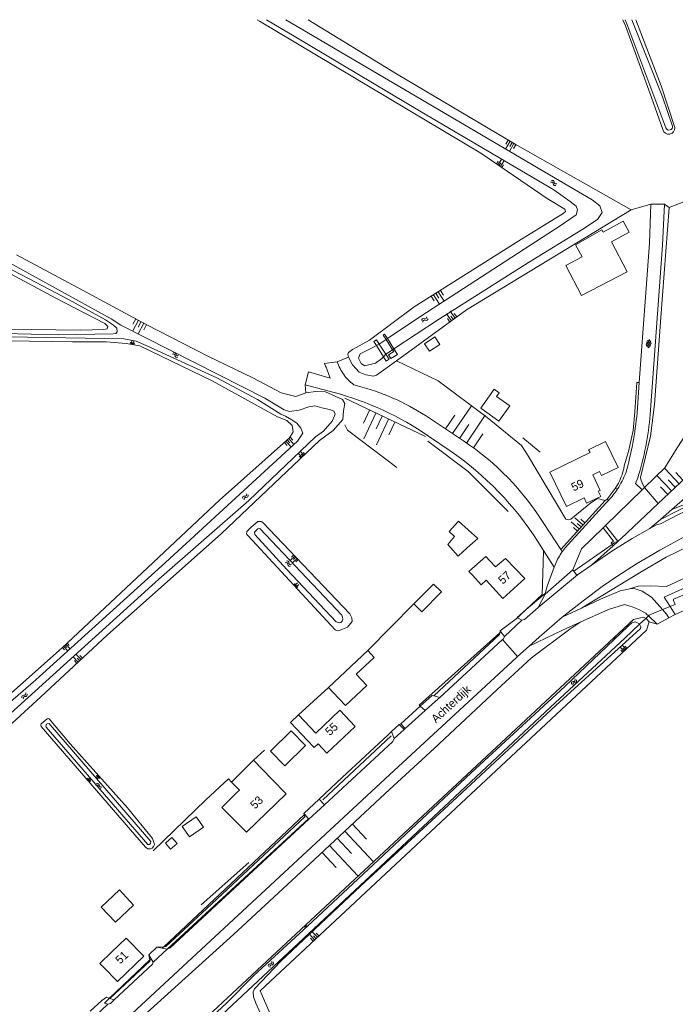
# Model space of a CAD drawing. Extents: x 99476 to 102828, y 406437 to 407931.
# Tile 156 of 162: x 101807 to 101966, y 407692 to 407931. Entities that reach past the tile are written whole.
import ezdxf

# ---------------------------------------------------------------- set-up
doc = ezdxf.new("R2010")
doc.units = 0
doc.header["$MEASUREMENT"] = 0
doc.linetypes.add('DGN Style 2', pattern=[60.553652, 36.332191, -24.221461])
for name, color, linetype, lineweight in [('BG_bijgebouw', 253, 'Continuous', 0), ('BG_dakoverstek', 253, 'Continuous', 13), ('BG_dakoverstek bijgebouw', 253, 'Continuous', 0), ('BG_gesloten verharding', 253, 'Continuous', 0), ('BG_heg haag', 253, 'Continuous', 0), ('BG_hek', 253, 'Continuous', 0), ('BG_hoofdgebouw', 253, 'Continuous', 13), ('BG_huisnummer', 253, 'Continuous', 0), ('BG_insteek sloot', 253, 'Continuous', 0), ('BG_kant onverhard', 253, 'DGN Style 2', 0), ('BG_kant sloot', 253, 'Continuous', 0), ('BG_kant verharding', 253, 'Continuous', 0), ('BG_kunstwerk', 253, 'Continuous', 0), ('BG_muur', 253, 'Continuous', 0), ('BG_schutting', 253, 'Continuous', 0), ('BG_straatnaam', 253, 'Continuous', 0), ('BG_talud', 253, 'Continuous', 0), ('BG_taludsymbool', 253, 'Continuous', 0), ('BG_vlakafsluiter', 253, 'Continuous', 0), ('BG_watersymbool', 253, 'Continuous', 0)]:
    doc.layers.add(name, color=color, linetype=linetype, lineweight=lineweight)
doc.styles.add('Style-WORKING', font='WORKING.shx')

# ---------------------------------------------------------------- blocks, each defined once
blk = doc.blocks.new('S04')
at = {"layer": 'BG_taludsymbool', "linetype": 'Continuous', "lineweight": 0}
for p, q in [((-0.5, 0), (-0.5, -0.5)), ((-0.25, 0), (-0.25, -1)), ((0, 0), (0, -0.5)), ((0.25, 0), (0.25, -1)), ((0.5, 0), (0.5, -0.5))]:
    blk.add_line(p, q, dxfattribs=at)
blk = doc.blocks.new('WATERS')
at = {"layer": 'BG_watersymbool', "linetype": 'Continuous', "lineweight": 0}
for centre, start, end in [((-0.375, 0.25), 28.07249, 151.92751), ((-0.375, -0.2), 28.07249, 151.92751), ((0.375, 0.65), 208.07249, 331.92751), ((0.375, 0.2), 208.07249, 331.92751)]:
    blk.add_arc(centre, 0.425, start, end, dxfattribs=at)
blk = doc.blocks.new('S01GV6')
at = {"layer": 'BG_gesloten verharding', "linetype": 'Continuous', "lineweight": 0}
for p, q in [((0, 0.018), (0.97, 0.579)), ((0.02, 0.104), (1.242, -0.604)), ((0.164, -0.349), (1.58, 0.468)), ((0.296, 0.406), (1.735, -0.426)), ((0.584, -0.569), (1.922, 0.204)), ((0.814, 0.569), (1.985, -0.109)), ((1.364, -0.58), (1.906, -0.267))]:
    blk.add_line(p, q, dxfattribs=at)

msp = doc.modelspace()

# ---------------------------------------------------------------- linework, layer by layer
at = {"layer": 'BG_bijgebouw', "linetype": 'Continuous', "lineweight": 0}
for p, q in [((101902.424, 407789.219), (101907.188, 407794.05)), ((101888.444, 407772.244), (101892.754, 407776.304))]:
    msp.add_line(p, q, dxfattribs=at)
at = {"layer": 'BG_bijgebouw', "linetype": 'Continuous', "lineweight": 0, "flags": 128}
for points in [[(101950.263, 407876.894), (101954.04, 407869.65), (101942.98, 407863.93), (101939.2, 407871.18), (101943.149, 407873.223)], [(101915.308, 407802.788), (101913.078, 407800.823), (101910.579, 407803.658), (101912.262, 407805.538)], [(101902.424, 407789.219), (101904.326, 407787.343), (101909.09, 407792.174), (101907.188, 407794.05)], [(101882.838, 407767.826), (101885.861, 407764.617), (101891.036, 407769.492), (101888.444, 407772.244)], [(101872.701, 407758.486), (101876.178, 407754.942), (101871.171, 407750.029), (101867.694, 407753.574)], [(101830.179, 407712.21), (101826.738, 407715.867), (101831.13, 407719.999), (101834.571, 407716.341), (101830.179, 407712.21)]]:
    msp.add_lwpolyline(points, dxfattribs=at)
at = {"layer": 'BG_dakoverstek', "linetype": 'Continuous', "lineweight": 13}
msp.add_line((101863.619, 407751.454), (101858.219, 407746.079), dxfattribs=at)
at = {"layer": 'BG_dakoverstek', "linetype": 'Continuous', "lineweight": 13, "flags": 128}
for points in [[(101916.645, 407796.103), (101915.686, 407797.09), (101919.801, 407800.685), (101920.802, 407799.677)], [(101858.219, 407746.079), (101860.189, 407744.173), (101859.481, 407743.471)]]:
    msp.add_lwpolyline(points, dxfattribs=at)
at = {"layer": 'BG_dakoverstek bijgebouw', "linetype": 'Continuous', "lineweight": 0}
for p, q in [((101891.229, 407777.922), (101881.744, 407768.987)), ((101892.754, 407776.304), (101891.229, 407777.922)), ((101881.744, 407768.987), (101882.838, 407767.826)), ((101872.701, 407758.486), (101867.694, 407753.574)), ((101843.975, 407730.263), (101845.122, 407731.205))]:
    msp.add_line(p, q, dxfattribs=at)
at = {"layer": 'BG_dakoverstek bijgebouw', "linetype": 'Continuous', "lineweight": 0, "flags": 128}
for points in [[(101950.263, 407876.894), (101954.504, 407879.233), (101953.036, 407881.897), (101948.21, 407879.236), (101947.921, 407879.749), (101941.5, 407876.145), (101943.149, 407873.223)], [(101908.664, 407852.057), (101907.473, 407853.874), (101904.962, 407852.227), (101906.152, 407850.41), (101908.664, 407852.057)], [(101922.986, 407833.47), (101918.575, 407836.612), (101921.836, 407841.207), (101923.059, 407840.339), (101922.426, 407839.446), (101925.62, 407837.18), (101922.986, 407833.47)], [(101915.308, 407802.788), (101917.899, 407805.071), (101913.193, 407809.285), (101910.916, 407806.743), (101912.262, 407805.538)], [(101851.45, 407735.228), (101849.675, 407737.729), (101846.282, 407735.326), (101848.058, 407732.825), (101851.45, 407735.228)], [(101843.975, 407730.263), (101843.514, 407729.867), (101842.261, 407731.326), (101843.846, 407732.689), (101845.122, 407731.205)]]:
    msp.add_lwpolyline(points, dxfattribs=at)
at = {"layer": 'BG_heg haag', "linetype": 'Continuous', "lineweight": 0}
for p, q in [((101915.527, 407821.259), (101905.758, 407828.67)), ((101932.98, 407825.976), (101928.774, 407829.456)), ((101925.211, 407811.571), (101915.527, 407821.259)), ((101896.144, 407757.531), (101885.077, 407747.202)), ((101852.053, 407741.812), (101839.263, 407729.503)), ((101862.446, 407726.639), (101850.933, 407716.357))]:
    msp.add_line(p, q, dxfattribs=at)
at = {"layer": 'BG_heg haag', "linetype": 'Continuous', "lineweight": 0, "flags": 128}
for points in [[(101957.867, 407818.015), (101957.389, 407819.1), (101957.229, 407819.865), (101959.64, 407829.877), (101960.668, 407837.481), (101962.162, 407858.573), (101964.161, 407885.182)], [(101956.351, 407842.856), (101955.863, 407835.697), (101955.469, 407831.249), (101954.343, 407826.164), (101953.328, 407822.689)]]:
    msp.add_lwpolyline(points, dxfattribs=at)
at = {"layer": 'BG_hek', "linetype": 'Continuous', "lineweight": 0, "flags": 128}
msp.add_lwpolyline([(101885.665, 407832.56), (101886.343, 407831.323), (101898.31, 407822.238)], dxfattribs=at)
at = {"layer": 'BG_hoofdgebouw', "linetype": 'Continuous', "lineweight": 13}
msp.add_line((101863.619, 407751.454), (101868.047, 407746.845), dxfattribs=at)
at = {"layer": 'BG_hoofdgebouw', "linetype": 'Continuous', "lineweight": 13, "flags": 128}
for points in [[(101935.32, 407821.12), (101939.31, 407812.84), (101943.597, 407814.879), (101944.199, 407813.615), (101947.621, 407815.242), (101947.02, 407816.507), (101947.49, 407816.73), (101945.69, 407820.5), (101947.31, 407821.28), (101947.78, 407820.3), (101951.85, 407822.29), (101948.76, 407828.54), (101944.7, 407826.57), (101945.05, 407825.85), (101935.32, 407821.12)], [(101920.802, 407799.677), (101922.153, 407798.189), (101924.57, 407800.24), (101929.29, 407795.39), (101923.94, 407790.53)], [(101923.94, 407790.53), (101919.877, 407795.013), (101918.655, 407793.89), (101916.645, 407796.103)], [(101874.505, 407762.41), (101872.543, 407760.567), (101876.59, 407756.26)], [(101884.507, 407763.483), (101878.664, 407757.989), (101874.505, 407762.41)], [(101876.59, 407756.26), (101878.298, 407754.448), (101879.262, 407755.354), (101881.352, 407753.131), (101888.193, 407759.564), (101884.507, 407763.483)], [(101859.481, 407743.471), (101855.93, 407739.952), (101861.859, 407733.97), (101871.511, 407743.239), (101868.047, 407746.845)], [(101827.17, 407701.42), (101830.636, 407697.813), (101837.026, 407703.961), (101832.787, 407708.366), (101829.18, 407704.9)], [(101829.18, 407704.9), (101826.397, 407702.225), (101827.17, 407701.42)]]:
    msp.add_lwpolyline(points, dxfattribs=at)
at = {"layer": 'BG_insteek sloot', "linetype": 'Continuous', "lineweight": 0}
for p, q in [((101954.99, 407884.64), (101926.91, 407900.49)), ((101934.631, 407887.355), (101918.59, 407898.38)), ((101915.156, 407860.409), (101954.99, 407884.64)), ((101898.197, 407848.096), (101915.156, 407860.409)), ((101885.207, 407833.896), (101885.331, 407835.959)), ((101964.433, 407788.601), (101962.969, 407790.874)), ((101965.67, 407786.68), (101964.433, 407788.601)), ((101959.332, 407784.912), (101958.671, 407782.902))]:
    msp.add_line(p, q, dxfattribs=at)
at = {"layer": 'BG_insteek sloot', "linetype": 'Continuous', "lineweight": 0, "flags": 128}
for points in [[(101864.459412, 407930.653), (101865.015, 407930.325), (101918.59, 407898.38)], [(101876.836326, 407930.653), (101898.213, 407917.527), (101926.91, 407900.49)], [(101962.656, 407904.059), (101959.883, 407911.819), (101953.583, 407929.182), (101952.994213, 407930.653)], [(101956.080977, 407930.653), (101962.257, 407914.668), (101965.556, 407904.577)], [(101934.631, 407887.355), (101938.947, 407884.82), (101939.129, 407884.241), (101938.568, 407883.711), (101927.814, 407877.113), (101902.492, 407861.12), (101891.69, 407853.114), (101887.576, 407850.849), (101886.552, 407850.088), (101886.454, 407849.624), (101886.537, 407848.979)], [(101794.729, 407874.462), (101815.759, 407863.206), (101827.576, 407857.108), (101828.351, 407856.399), (101828.138, 407855.788), (101827.313, 407855.656), (101821.786, 407855.536), (101803.689, 407855.737)], [(101876.278, 407840.308), (101873.803, 407839.43), (101870.255, 407840.352), (101863.389, 407843.975), (101852.565, 407849.184), (101837.623, 407856.904), (101824.435, 407864.005), (101806.215, 407873.696)], [(101804.236, 407852.882), (101819.793, 407852.712), (101827.909, 407852.685), (101832.776, 407852.276), (101836.076, 407851.685), (101853.563, 407843.228), (101869.365, 407834.496), (101871.642, 407833.606), (101872.913, 407832.402), (101873.145, 407830.884), (101872.322, 407829.431), (101855.392, 407814.35), (101836.65, 407796.758), (101817.248, 407778.638), (101789.67, 407754.174)], [(101886.537, 407848.979), (101887.513, 407847.075), (101889.168, 407845.352), (101890.738, 407844.673), (101892.623, 407844.374), (101893.366, 407844.588), (101898.197, 407848.096)], [(101885.331, 407835.959), (101885.657, 407837.723), (101885.149, 407838.749), (101881.039, 407840.578), (101878.614, 407840.659), (101876.278, 407840.308)], [(101885.207, 407833.896), (101882.892, 407831.239), (101879.532, 407828.793)], [(101790.317, 407749.041), (101792.429, 407749.043), (101798.188, 407753.972), (101812.111, 407766.718), (101828.183, 407781.667), (101855.844, 407806.279), (101879.532, 407828.793)], [(101865.855, 407808.941), (101886.895, 407786.82), (101887.35, 407785.876), (101887.475, 407785.006), (101886.347, 407783.64), (101884.324, 407782.786), (101883.879, 407782.743), (101883.315, 407782.931), (101862.327, 407805.71), (101861.897, 407806.112), (101861.958, 407806.742), (101863.031, 407807.818), (101864.643, 407809.151), (101865.427, 407809.149), (101865.855, 407808.941)], [(101955.559, 407785.504), (101957.941, 407786.036), (101958.535, 407785.733)], [(101958.535, 407785.733), (101958.686, 407785.656), (101959.332, 407784.912)], [(101955.559, 407785.504), (101763.67, 407606.71), (101730.08, 407578.19), (101731.916, 407576.679)], [(101874.89, 407673.28), (101865.16, 407695.62), (101958.671, 407782.902)], [(101819.236, 407755.406), (101814.14, 407761.45), (101813.995, 407761.468), (101813.627, 407761.426), (101812.207, 407760.25), (101812.122, 407759.997), (101812.195, 407759.533), (101837.421, 407730.371), (101837.987, 407729.932), (101838.665, 407729.968), (101839.079, 407730.146), (101839.395, 407730.508), (101839.641, 407731.033), (101839.132, 407732.479), (101833.055, 407739.84), (101819.236, 407755.406)]]:
    msp.add_lwpolyline(points, dxfattribs=at)
at = {"layer": 'BG_insteek sloot', "linetype": 'Continuous', "lineweight": 0, "extrusion": (0, 0, -1)}
for centre, radius, start, end in [((-101964.089883, 407904.408228), 1.475799, 173.433319, 346.311867), ((-102108.032721, 407479.135077), 343.8381, 65.045689, 70.280967)]:
    msp.add_arc(centre, radius, start, end, dxfattribs=at)
at = {"layer": 'BG_insteek sloot', "linetype": 'Continuous', "lineweight": 0}
msp.add_arc((102103.262873, 407490.442865), 326.631656, 109.400657, 114.913393, dxfattribs=at)
at = {"layer": 'BG_kant onverhard', "linetype": 'DGN Style 2', "lineweight": 0}
for p, q in [((101882.15, 407843.89), (101876.86, 407845.38)), ((101883.086, 407840.41), (101876.12, 407842.28)), ((101889.897, 407841.707), (101887.856, 407842.282)), ((101914.432, 407828.695), (101906.149, 407834.223)), ((101911.217, 407826.269), (101905.96, 407829.874)), ((101937.966, 407802.369), (101933.865, 407808.71)), ((101933.742, 407802.196), (101932.369, 407804.358)), ((101938.306, 407801.846), (101937.966, 407802.369)), ((101936.346, 407798.097), (101933.742, 407802.196)), ((101942.942, 407788.2), (101938.329, 407786.034)), ((101959.162, 407786.328), (101961.319, 407784.301))]:
    msp.add_line(p, q, dxfattribs=at)
at = {"layer": 'BG_kant onverhard', "linetype": 'DGN Style 2', "lineweight": 0, "flags": 128}
for points in [[(101954.554, 407792.853), (101954.372, 407792.84), (101952.321, 407792.44), (101947.591, 407790.382), (101942.942, 407788.2)], [(101962.604, 407787.851), (101959.933, 407790.859), (101957.682, 407792.346), (101955.729, 407792.94), (101954.554, 407792.853)], [(101942.654, 407784.832), (101949.479, 407787.901), (101953.416, 407789.13), (101955.203, 407788.569), (101956.858, 407787.908), (101958.53, 407786.966), (101958.729, 407786.735), (101959.162, 407786.328)], [(101964.067, 407785.869), (101963.576, 407786.756), (101962.604, 407787.851)], [(101930.328, 407779.04), (101938.332, 407782.889), (101942.654, 407784.832)]]:
    msp.add_lwpolyline(points, dxfattribs=at)
at = {"layer": 'BG_kant onverhard', "linetype": 'DGN Style 2', "lineweight": 0, "extrusion": (0, 0, -1)}
for centre, radius, start, end in [((-101894.751923, 407851.494083), 11.507225, 306.817558, 341.380316), ((-101819.230471, 407821.329402), 66.841961, 157.020147, 160.274058)]:
    msp.add_arc(centre, radius, start, end, dxfattribs=at)
at = {"layer": 'BG_kant onverhard', "linetype": 'DGN Style 2', "lineweight": 0}
for centre, radius, start, end in [((101863.757498, 407768.349091), 74.60808, 55.552148, 74.985283), ((101874.373431, 407786.608399), 57.243664, 56.282865, 74.265262), ((101877.448966, 407773.29284), 66.611892, 32.12, 56.275393), ((101868.232273, 407763.608123), 75.987316, 32.430222, 55.550272)]:
    msp.add_arc(centre, radius, start, end, dxfattribs=at)
at = {"layer": 'BG_kant sloot', "linetype": 'Continuous', "lineweight": 0}
for p, q in [((101894.018, 407852.115), (101895.68, 407853.227)), ((101896.003, 407853.443), (101895.68, 407853.227)), ((101892.815, 407851.463), (101893.349, 407851.752)), ((101893.349, 407851.752), (101894.018, 407852.115)), ((101897.249, 407850.748), (101895.618, 407849.666)), ((101897.249, 407850.748), (101897.573, 407850.963)), ((101895.049, 407849.076), (101894.647, 407848.658)), ((101895.618, 407849.666), (101895.049, 407849.076)), ((101882.591, 407833.443), (101880.551, 407831.026))]:
    msp.add_line(p, q, dxfattribs=at)
at = {"layer": 'BG_kant sloot', "linetype": 'Continuous', "lineweight": 0, "flags": 128}
for points in [[(101896.003, 407853.443), (101904.112, 407858.869), (101937.825, 407880.75), (101941.657, 407883.396), (101941.987, 407884.588), (101941.705, 407885.498), (101940.266, 407886.674), (101936.248, 407889.441), (101904.187, 407908.37), (101873.431, 407926.662), (101866.746847, 407930.653)], [(101871.431882, 407930.653), (101896.296, 407915.982), (101937.568, 407891.725), (101945.588, 407887.069), (101947.374, 407885.611), (101947.954, 407883.972), (101946.831, 407882.284), (101943.329, 407879.935), (101930.131, 407871.848), (101908.36, 407858.121), (101897.573, 407850.963)], [(101963.406, 407904.479), (101953.955, 407929.677), (101953.568477, 407930.653)], [(101955.116572, 407930.653), (101962.55, 407912.002), (101964.98, 407904.92)], [(101882.591, 407833.443), (101883.196, 407834.733), (101883.321, 407835.194), (101883.024, 407835.918), (101882.003, 407836.291), (101880.116, 407836.69), (101878.395, 407837.188), (101876.989, 407836.974), (101874.64, 407836.148), (101872.308, 407835.835), (101870.984, 407836.201), (101866.299, 407839.07), (101855.01, 407844.809), (101831.44, 407856.685), (101829.155, 407858.244), (101802.14, 407873.104), (101792.787, 407878.593)], [(101799.245, 407873.123), (101809.325, 407867.932), (101818.827, 407862.923), (101827.798, 407857.98), (101829.669, 407856.704), (101830.53, 407855.974), (101830.58, 407855.13), (101830.283, 407854.733), (101829.654, 407854.601), (101816.286, 407854.347), (101790.061, 407854.983)], [(101790.095, 407854.122), (101832.203, 407853.373), (101835.143, 407852.835), (101837.632, 407851.779), (101854.713, 407843.948), (101864.529, 407838.756), (101870.207, 407835.191), (101871.349, 407834.71), (101872.889, 407833.831), (101874.047, 407832.969), (101875.074, 407831.809), (101875.505, 407830.55), (101874.2, 407828.614), (101842.292, 407799.3), (101810.929, 407770.829), (101790.758, 407753.394)], [(101894.647, 407848.658), (101893.114, 407847.486), (101890.487, 407846.842), (101889.677, 407847.422), (101888.965, 407848.73), (101889.41, 407849.74), (101892.815, 407851.463)], [(101791.852, 407751.075), (101840.707, 407795.194), (101862.432, 407814.251), (101878.567, 407829.703), (101880.551, 407831.026)], [(101865.154, 407807.482), (101884.962, 407786.548), (101885.141, 407786.047), (101885.166, 407785.582), (101885.055, 407785.039), (101884.748, 407784.765), (101884.401, 407784.665), (101884.071, 407784.719), (101883.585, 407784.898), (101871.665, 407797.56), (101863.891, 407806.055), (101863.828, 407806.597), (101864.651, 407807.438), (101865.154, 407807.482)], [(102000, 407803.661831), (101998.476, 407803.191), (101990.389, 407800.285), (101983.227, 407797.646), (101976.063, 407794.865), (101965.216, 407790.425), (101965.233, 407790.044), (101965.677, 407789.11)], [(101957.028, 407784.301), (101956.972, 407784.421), (101955.995, 407784.933), (101955.168, 407784.634), (101954.226, 407783.888), (101938.901, 407769.254), (101916.302, 407748.32), (101895.026, 407728.448), (101876.66, 407711.227), (101863.682, 407699.277), (101857.02, 407692.631), (101838.654, 407675.51), (101820.453, 407658.323), (101800.499, 407640.008), (101784.017, 407624.445), (101769.122, 407610.473), (101751.25, 407595.008), (101741.265, 407586.455)], [(101933.848, 407541.456), (101924.085, 407562.787), (101914.074, 407584.2), (101892.079, 407631.874), (101882.45, 407652.609), (101872.538, 407673.856), (101864.118, 407692.622), (101863.554, 407694.112), (101863.504, 407695.32), (101863.801, 407696.049), (101870.181, 407702.744), (101889.589, 407720.976), (101911.725, 407741.412), (101936.721, 407764.682), (101957.221, 407783.246), (101957.32, 407783.676), (101957.028, 407784.301)], [(101814.446, 407759.895), (101838.724, 407731.701), (101838.69, 407731.255), (101838.393, 407730.967), (101838.044, 407731.031), (101813.436, 407759.372), (101813.356, 407759.623), (101813.363, 407759.855), (101813.496, 407760.098), (101813.669, 407760.236), (101814.114, 407760.26), (101814.446, 407759.895)]]:
    msp.add_lwpolyline(points, dxfattribs=at)
at = {"layer": 'BG_kant sloot', "linetype": 'Continuous', "lineweight": 0, "extrusion": (0, 0, -1)}
msp.add_arc((-101964.178138, 407904.752544), 0.81916, 168.204198, 340.492407, dxfattribs=at)
at = {"layer": 'BG_kant verharding', "linetype": 'Continuous', "lineweight": 0}
for p, q in [((101959.756, 407886.038), (101959.46, 407876.55)), ((101963.038, 407886.004), (101959.756, 407886.038)), ((101962.6, 407876.11), (101963.038, 407886.004)), ((101956.963, 407842.806), (101959.46, 407876.55)), ((101959.609, 407835.096), (101962.6, 407876.11)), ((101956.419, 407835.457), (101956.963, 407842.806)), ((101973.557, 407824.929), (101961.521, 407813.528)), ((101948.772, 407808.195), (101957.619, 407816.832)), ((101951.12, 407817.157), (101951.686, 407817.059)), ((101949.48, 407814.241), (101949.179, 407814.614)), ((101961.521, 407813.528), (101952.56, 407805.04)), ((101962.061, 407809.692), (101964.811, 407812.074)), ((101959.496, 407807.469), (101962.061, 407809.692)), ((101948.211, 407807.647), (101948.772, 407808.195)), ((101952.56, 407805.04), (101952.037, 407804.572)), ((101950.65, 407803.327), (101945.425, 407798.642)), ((101951.781, 407804.342), (101950.65, 407803.327)), ((101952.037, 407804.572), (101951.781, 407804.342)), ((101936.638, 407798.876), (101936.346, 407798.097)), ((101945.425, 407798.642), (101941.978, 407796.244)), ((101934.142, 407791.627), (101932.476, 407788.392)), ((101934.184, 407791.788), (101934.142, 407791.627)), ((101928.556, 407785.269), (101927.47, 407785.908)), ((101928.556, 407785.269), (101924.327, 407781.345)), ((101923.296, 407782.715), (101923.473, 407782.48)), ((101923.473, 407782.48), (101924.327, 407781.345)), ((101923.884, 407780.643), (101908.65, 407766.597)), ((101930.328, 407779.04), (101927.496, 407776.477)), ((101907.255, 407766.973), (101906.848, 407767.083)), ((101908.65, 407766.597), (101907.255, 407766.973)), ((101905.154, 407763.439), (101900.323, 407759.083)), ((101898.807, 407760.017), (101900.015, 407758.806)), ((101900.323, 407759.083), (101899.227, 407760.224)), ((101896.998, 407758.329), (101897.618, 407756.644)), ((101900.015, 407758.806), (101897.618, 407756.644)), ((101900.323, 407759.083), (101900.015, 407758.806)), ((101880.779, 407740.605), (101877.01, 407737.112)), ((101880.779, 407740.605), (101879.506, 407742.002)), ((101875.768, 407738.513), (101875.985, 407738.268)), ((101875.985, 407738.268), (101876.884, 407737.254)), ((101876.884, 407737.254), (101877.01, 407737.112)), ((101842.693, 407705.637), (101839.334, 407702.512)), ((101841.483, 407705.88), (101840.149, 407706.147)), ((101842.661, 407705.643), (101841.483, 407705.88)), ((101842.693, 407705.637), (101842.661, 407705.643)), ((101838.808, 407703.339), (101838.22, 407704.264)), ((101839.334, 407702.512), (101838.808, 407703.339)), ((101828.792, 407693.741), (101828.733, 407693.765)), ((101828.357, 407692.35), (101824.98, 407689.24))]:
    msp.add_line(p, q, dxfattribs=at)
at = {"layer": 'BG_kant verharding', "linetype": 'Continuous', "lineweight": 0, "flags": 128}
for points in [[(101964.811, 407812.074), (101969.296, 407815.96), (101984.18, 407831.003), (101985.674, 407831.748)], [(101998.246, 407822.578), (101993.417, 407821.274), (101987.724, 407819.486), (101982.735, 407817.76), (101977.604, 407815.848), (101972.301, 407813.631), (101966.639, 407810.994), (101962.085, 407808.626), (101961.323, 407808.487), (101959.496, 407807.469)], [(101957.619, 407816.832), (101956.01, 407818.36), (101956.582, 407819.736)], [(102000, 407817.487462), (101997.977, 407816.993), (101992.911, 407815.577), (101987.618, 407813.813), (101982.074, 407811.793), (101976.81, 407809.701), (101972.611, 407807.821), (101967.265, 407805.163), (101961.951, 407802.267), (101956.275, 407798.919), (101951.537, 407795.904), (101947.964, 407793.473), (101943.359, 407789.992), (101938.329, 407786.034)], [(101948.881, 407813.622), (101939.008, 407802.778), (101938.306, 407801.846)], [(101940.856, 407797.458), (101943.008, 407802.568), (101948.211, 407807.647)], [(101959.496, 407807.469), (101955.242, 407805.097), (101950.549, 407802.206), (101945.425, 407798.642)], [(101936.346, 407798.097), (101934.649, 407793.565), (101934.184, 407791.788)], [(101941.978, 407796.244), (101941.742, 407796.312), (101940.856, 407797.458)], [(101932.476, 407788.392), (101932.475, 407788.39), (101929.139, 407785.484), (101928.556, 407785.269)], [(101938.329, 407786.034), (101932.743, 407781.226), (101930.328, 407779.04)], [(101924.327, 407781.345), (101924.057, 407780.802), (101923.884, 407780.643)], [(101927.496, 407776.477), (101927.228, 407776.234), (101895.46, 407746.891), (101824.207, 407680.777), (101744.058, 407606.589), (101735.311, 407598.62), (101728.723, 407592.469), (101724.73, 407588.528), (101720.661, 407584.337), (101712.913, 407575.579), (101710.205, 407572.208), (101705.152, 407565.418), (101702.424, 407561.518), (101698.38, 407554.972)], [(101908.65, 407766.597), (101908.3, 407766.275), (101905.154, 407763.439)], [(101897.618, 407756.644), (101897.328, 407755.941), (101880.779, 407740.605)], [(101877.01, 407737.112), (101843.407, 407705.972), (101842.693, 407705.637)], [(101839.334, 407702.512), (101839.123, 407702.004), (101829.89, 407693.432)], [(101828.733, 407693.765), (101828.389, 407693.902), (101828.002, 407694.084)], [(101829.89, 407693.432), (101828.938, 407692.548), (101828.357, 407692.35)]]:
    msp.add_lwpolyline(points, dxfattribs=at)
at = {"layer": 'BG_kant verharding', "linetype": 'Continuous', "lineweight": 0}
for centre, radius, start, end in [((101878.950853, 407842.531567), 77.790509, 343.859274, 354.782092), ((101886.630563, 407841.499617), 73.258846, 342.717794, 354.985328), ((101952.297309, 407792.034867), 17.088449, 144.960689, 156.40077)]:
    msp.add_arc(centre, radius, start, end, dxfattribs=at)
at = {"layer": 'BG_kant verharding', "linetype": 'Continuous', "lineweight": 0, "extrusion": (0, 0, -1)}
for centre, radius, start, end in [((-101933.920573, 407828.681875), 21.229734, 201.485936, 213.194366), ((-101933.937983, 407828.68013), 21.214211, 213.216167, 222.893267), ((-101933.598973, 407829.009585), 21.686819, 222.921336, 225.197199), ((-101831.311756, 407700.589382), 7.297226, 281.235096, 290.200313)]:
    msp.add_arc(centre, radius, start, end, dxfattribs=at)
at = {"layer": 'BG_kunstwerk', "linetype": 'Continuous', "lineweight": 0}
for p, q in [((101893.349, 407851.752), (101892.707, 407852.762)), ((101894.994, 407854.31), (101895.322, 407854.518)), ((101895.68, 407853.227), (101894.994, 407854.31)), ((101895.322, 407854.518), (101896.003, 407853.443)), ((101897.249, 407850.748), (101895.68, 407853.227)), ((101896.003, 407853.443), (101897.573, 407850.963)), ((101895.049, 407849.076), (101893.349, 407851.752)), ((101895.618, 407849.666), (101894.018, 407852.115)), ((101896.261, 407849.529), (101897.518, 407850.325)), ((101897.518, 407850.325), (101897.249, 407850.748)), ((101897.573, 407850.963), (101898.416, 407849.632)), ((101895.723, 407848.016), (101895.049, 407849.076)), ((101896.831, 407848.629), (101896.261, 407849.529)), ((101898.416, 407849.632), (101896.831, 407848.629)), ((101948.772, 407808.195), (101951.726, 407804.412)), ((101950.65, 407803.327), (101950.423, 407803.655)), ((101951.726, 407804.412), (101951.781, 407804.342))]:
    msp.add_line(p, q, dxfattribs=at)
at = {"layer": 'BG_kunstwerk', "linetype": 'Continuous', "lineweight": 0, "flags": 128}
for points in [[(101894.018, 407852.115), (101893.33, 407853.169), (101892.707, 407852.762)], [(101895.618, 407849.666), (101896.405, 407848.462), (101895.723, 407848.016)], [(101950.423, 407803.655), (101950.158, 407804.038), (101950.678, 407804.428), (101948.211, 407807.647)]]:
    msp.add_lwpolyline(points, dxfattribs=at)
at = {"layer": 'BG_muur', "linetype": 'Continuous', "lineweight": 0}
for p, q in [((101923.22, 407782.253), (101923.157, 407781.868)), ((101923.296, 407782.715), (101923.22, 407782.253))]:
    msp.add_line(p, q, dxfattribs=at)
at = {"layer": 'BG_schutting', "linetype": 'Continuous', "lineweight": 0}
for p, q in [((101891.229, 407777.922), (101902.424, 407789.219)), ((101881.744, 407768.987), (101874.505, 407762.41)), ((101863.619, 407751.454), (101866.257, 407753.875))]:
    msp.add_line(p, q, dxfattribs=at)
at = {"layer": 'BG_schutting', "linetype": 'Continuous', "lineweight": 0, "flags": 128}
msp.add_lwpolyline([(101858.219, 407746.079), (101857.503, 407746.891), (101852.053, 407741.812)], dxfattribs=at)
at = {"layer": 'BG_talud', "linetype": 'Continuous', "lineweight": 0}
for p, q in [((101905.245, 407829.747), (101885.705, 407839.004)), ((101958.24, 407817.433), (101957.76, 407816.97)), ((101948.71, 407814.29), (101937.966, 407802.369)), ((101946.855, 407814.728), (101948.71, 407814.29)), ((101928.311, 407786.696), (101929.57, 407787.875)), ((101907.255, 407766.973), (101923.157, 407781.868)), ((101880.383, 407741.805), (101896.917, 407757.291)), ((101828.792, 407693.741), (101838.596, 407702.817))]:
    msp.add_line(p, q, dxfattribs=at)
at = {"layer": 'BG_talud', "linetype": 'Continuous', "lineweight": 0, "flags": 128}
for points in [[(101946.855, 407814.728), (101945.234, 407813.742), (101940.405, 407809.763), (101939.849, 407809.619), (101939.165, 407809.763), (101929.868, 407825.309), (101928.467, 407827.571), (101920.099, 407834.327), (101908.28, 407843.233), (101898.197, 407848.096)], [(101972.456, 407836.116), (101970.108, 407833.062), (101966.095, 407827.034), (101963.145, 407822.166), (101958.24, 407817.433)], [(101942.942, 407788.2), (101957.412, 407796.987), (101963.477, 407800.575), (101971.612, 407804.481), (101982.518, 407809.376), (101995.94, 407814.11), (102000, 407815.274616)], [(101954.554, 407792.853), (101956.666, 407793.556), (101959.772, 407793.635), (101963.531, 407793.442), (101978.273, 407800.33), (101989.45, 407804.602), (102000, 407807.713976)], [(101929.57, 407787.875), (101933.43, 407791.49), (101933.72, 407799.19)], [(101699.955, 407555.695), (101705.49, 407563.042), (101715.945, 407576.47), (101721.265, 407582.264), (101726.179, 407587.158), (101733.663, 407593.766), (101745.292, 407603.794), (101754.391, 407612.562), (101764.794, 407622.223), (101774.528, 407631.628), (101793.903, 407649.452), (101807.265, 407661.791), (101820.834, 407674.496), (101831.968, 407684.986), (101858.709, 407709.202), (101878.338, 407727.408), (101895.438, 407743.334), (101907.304, 407754.27), (101922.48, 407768.458), (101930.894, 407776.19), (101940.138, 407783.094), (101942.654, 407784.832)], [(101842.351, 407706.292), (101852.32, 407715.52), (101876.001, 407737.701)]]:
    msp.add_lwpolyline(points, dxfattribs=at)
at = {"layer": 'BG_vlakafsluiter', "linetype": 'Continuous', "lineweight": 0}
for p, q in [((101959.756, 407886.038), (101954.99, 407884.64)), ((101964.161, 407885.182), (101963.038, 407886.004)), ((101969.18, 407887.145), (101964.161, 407885.182)), ((101883.847, 407847.82), (101880.768, 407847.425)), ((101883.847, 407847.82), (101886.537, 407848.979)), ((101876.12, 407842.28), (101876.86, 407845.38)), ((101956.351, 407842.856), (101956.963, 407842.806)), ((101876.12, 407842.28), (101876.278, 407840.308)), ((101958.24, 407817.433), (101957.867, 407818.015)), ((101961.521, 407813.528), (101958.24, 407817.433)), ((101948.71, 407814.29), (101949.179, 407814.614)), ((101962.061, 407809.692), (101974.037, 407815.808)), ((101974.037, 407815.808), (101964.811, 407812.074)), ((101951.726, 407804.412), (101952.037, 407804.572)), ((101933.72, 407799.19), (101933.742, 407802.196)), ((101932.476, 407788.392), (101941.978, 407796.244)), ((101934.142, 407791.627), (101940.856, 407797.458)), ((101929.57, 407787.875), (101934.184, 407791.788)), ((101964.433, 407788.601), (101962.604, 407787.851)), ((101965.677, 407789.11), (101964.433, 407788.601)), ((101923.296, 407782.715), (101927.47, 407785.908)), ((101928.311, 407786.696), (101927.47, 407785.908)), ((101958.535, 407785.733), (101957.028, 407784.301)), ((101959.162, 407786.328), (101958.535, 407785.733)), ((101961.319, 407784.301), (101964.067, 407785.869)), ((101965.67, 407786.68), (101964.067, 407785.869)), ((101961.319, 407784.301), (101959.332, 407784.912)), ((101923.22, 407782.253), (101923.473, 407782.48)), ((101923.884, 407780.643), (101927.496, 407776.477)), ((101903.937, 407764.463), (101906.848, 407767.083)), ((101899.227, 407760.224), (101903.937, 407764.463)), ((101905.154, 407763.439), (101903.937, 407764.463)), ((101896.998, 407758.329), (101898.807, 407760.017)), ((101898.807, 407760.017), (101899.227, 407760.224)), ((101896.144, 407757.531), (101896.998, 407758.329)), ((101879.506, 407742.002), (101885.077, 407747.202)), ((101875.768, 407738.513), (101879.506, 407742.002)), ((101841.89, 407706.262), (101875.869, 407738.16)), ((101875.869, 407738.16), (101875.768, 407738.513)), ((101875.869, 407738.16), (101875.985, 407738.268)), ((101876.001, 407737.701), (101875.869, 407738.16)), ((101876.884, 407737.254), (101842.661, 407705.643)), ((101838.22, 407704.264), (101840.149, 407706.147)), ((101841.89, 407706.262), (101840.149, 407706.147)), ((101841.483, 407705.88), (101841.89, 407706.262)), ((101842.351, 407706.292), (101841.89, 407706.262)), ((101828.733, 407693.765), (101838.529, 407703.074)), ((101838.529, 407703.074), (101838.22, 407704.264)), ((101838.529, 407703.074), (101838.808, 407703.339)), ((101838.596, 407702.817), (101838.529, 407703.074)), ((101824.089, 407690.641), (101826.894, 407693.242)), ((101828.002, 407694.084), (101826.894, 407693.242))]:
    msp.add_line(p, q, dxfattribs=at)
at = {"layer": 'BG_vlakafsluiter', "linetype": 'Continuous', "lineweight": 0, "flags": 128}
for points in [[(101940.856, 407797.458), (101941.144, 407797.147), (101950.423, 407803.655)], [(101950.423, 407803.655), (101950.901, 407803.991), (101951.726, 407804.412)], [(101934.184, 407791.788), (101934.257, 407791.85), (101934.142, 407791.627)], [(101927.47, 407785.908), (101927.363, 407785.971), (101928.004, 407786.547), (101929.57, 407787.875)], [(101962.604, 407787.851), (101959.371, 407786.527), (101959.162, 407786.328)], [(101957.028, 407784.301), (101953.482, 407780.931), (101935.485, 407764.216), (101894.305, 407725.639), (101846.096, 407680.597), (101809.574, 407647.111), (101777.327, 407617.768), (101744.514, 407588.204), (101733.228, 407577.879)], [(101903.937, 407764.463), (101903.662, 407764.694), (101923.22, 407782.253)], [(101828.357, 407692.35), (101827.534, 407692.625), (101828.733, 407693.765)]]:
    msp.add_lwpolyline(points, dxfattribs=at)
at = {"layer": 'BG_vlakafsluiter', "linetype": 'Continuous', "lineweight": 0, "extrusion": (0, 0, -1)}
msp.add_arc((-101939.685676, 407824.92745), 13.824748, 189.318136, 214.198943, dxfattribs=at)
at = {"layer": 'BG_vlakafsluiter', "linetype": 'Continuous', "lineweight": 0}
msp.add_arc((101928.76836, 407832.20512), 26.945161, 319.243255, 326.049804, dxfattribs=at)

# ---------------------------------------------------------------- block references
at = {"layer": 'BG_gesloten verharding', "linetype": 'Continuous', "lineweight": 0, "rotation": 265.7551379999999}
msp.add_blockref('S01GV6', (101959.332, 407853.229), dxfattribs=at)
at = {"layer": 'BG_taludsymbool', "linetype": 'Continuous', "lineweight": 0}
for p, xscale, yscale, zscale, rotation in [((101926.148, 407900.942), 2.181422, 2.181422, 2.181422, 329.991235), ((101923.018, 407895.337), 1.534727, 1.534727, 1.534727, 145.512627), ((101907.712, 407864.417), 2.675038, 2.675038, 2.675038, 32.26420699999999), ((101911.951, 407858.082), 2.081468, 2.081468, 2.081468, 215.950469), ((101836.402, 407857.561), 2.957435, 2.957435, 2.957435, 331.701869), ((101834.174, 407852.026), 0.9762709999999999, 0.9762709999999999, 0.9762709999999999, 169.852631), ((101913.427, 407829.311), 8.138816, 8.138816, 8.138816, 145.856949), ((101894.713, 407834.674), 6.836555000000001, 6.836555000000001, 6.836555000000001, 334.900579), ((101871.768, 407828.937), 1.880483, 1.880483, 1.880483, 41.70185700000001), ((101875.549, 407825.007), 1.302208, 1.302208, 1.302208, 223.537579), ((101965.679, 407817.471), 5.054517, 5.054517, 5.054517, 223.589138), ((101942.87, 407807.86), 2.62792, 2.62792, 2.62792, 228.100299), ((101873.858, 407800.526), 1.558242, 1.558242, 1.558242, 313.569853), ((101873.625, 407793.448), 1.002103, 1.002103, 1.002103, 132.65445), ((101950.799, 407781.069), 0.319812, 0.319812, 0.319812, 42.972677), ((101817.9, 407779.247), 1.555832, 1.555832, 1.555832, 43.04660399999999), ((101953.456, 407778.034), 1.340855, 1.340855, 1.340855, 222.91469), ((101821.511, 407775.461), 1.790844, 1.790844, 1.790844, 222.940865), ((101826.186, 407747.578), 0.8627600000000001, 0.8627600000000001, 0.8627600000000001, 311.616994), ((101823.523, 407746.438), 0.8649120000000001, 0.8649120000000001, 0.8649120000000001, 130.874335), ((101883.841, 407732.497), 10.041491, 10.041491, 10.041491, 43.09931599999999), ((101876.034, 407711.406), 0.5441, 0.5441, 0.5441, 42.989141), ((101878.701, 407708.259), 1.820474, 1.820474, 1.820474, 223.01893)]:
    msp.add_blockref('S04', p, dxfattribs=dict(at, xscale=xscale, yscale=yscale, zscale=zscale, rotation=rotation))
at = {"layer": 'BG_watersymbool', "linetype": 'Continuous', "lineweight": 0}
for p, rotation in [((101936.133, 407890.927), 330.38309), ((101905.162, 407857.902), 36.010525), ((101844.584, 407849.315), 332.40963), ((101861.798, 407815.022), 51.617543), ((101871.907, 407798.797), 326.579969), ((101940.958, 407770.448), 238.741515), ((101808.343, 407766.843), 51.617543), ((101825.994, 407744.956), 326.579969), ((101867.595, 407702.088), 238.741515)]:
    msp.add_blockref('WATERS', p, dxfattribs=dict(at, rotation=rotation))

# ---------------------------------------------------------------- texts
at = {"layer": 'BG_huisnummer', "linetype": 'Continuous', "lineweight": 0, "style": 'Style-WORKING'}
for s, rotation, p in [('59', 25.411601, (101941.069, 407816.444)), ('57', 42.242843, (101923.904, 407793.874)), ('55', 43.25693, (101882.045, 407757.214)), ('53', 43.865578, (101863.949, 407739.443)), ('51', 43.865578, (101831.301, 407701.923))]:
    msp.add_text(s, height=2, rotation=rotation, dxfattribs=at).set_placement(p)
at = {"layer": 'BG_straatnaam', "linetype": 'Continuous', "lineweight": 0, "style": 'Style-WORKING'}
msp.add_text('Achterdijk', height=2, rotation=42.732045, dxfattribs=at).set_placement((101907.747, 407760.304))

doc.saveas('drawing.dxf')
